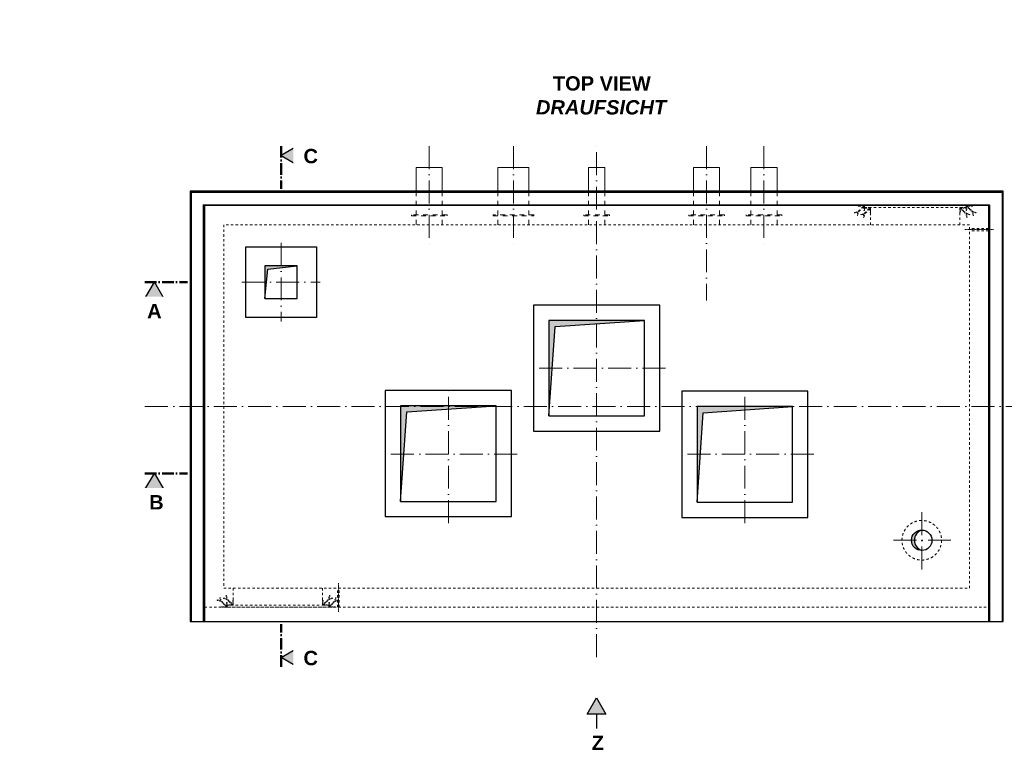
# Model space of a CAD drawing. Header units: millimetres. Extents: x -19424 to 109295, y -11926 to 8715.
# Tile 33 of 38: x 20754 to 31051, y -11200 to -3486. Entities that reach past the tile are written whole.
import ezdxf

# ---------------------------------------------------------------- set-up
doc = ezdxf.new("R2010")
doc.units = ezdxf.units.MM
doc.linetypes.add('ACAD_ISO10W100', pattern=[18, 12, -3, 0, -3])
doc.linetypes.add('JIS_02_1.0', pattern=[2, 1, -1])
doc.layers.add('Beschriftung', color=7, linetype='Continuous')
doc.styles.add('LBB3.5M1000', font='isocp.shx', dxfattribs={"height": 3.5})

msp = doc.modelspace()

# ---------------------------------------------------------------- hatches: boundary and pattern name
h = msp.add_hatch(color=256)
h.dxf.hatch_style = 1
h.paths.add_polyline_path([(23657.334, -6060.496), (23317.334, -6060.496), (23317.334, -6400.496), (23350.094, -6093.256)])
h = msp.add_hatch(color=256)
h.dxf.hatch_style = 1
h.paths.add_polyline_path([(27287.334, -6630.496), (26287.334, -6630.496), (26287.334, -7630.496), (26352.854, -6696.016)])
h = msp.add_hatch(color=256)
h.dxf.hatch_style = 1
h.paths.add_polyline_path([(25737.334, -7523.112), (24737.334, -7523.112), (24737.334, -8523.112), (24802.854, -7588.632)])
h = msp.add_hatch(color=256)
h.dxf.hatch_style = 1
h.paths.add_polyline_path([(28837.334, -7530.496), (27837.334, -7530.496), (27837.334, -8530.496), (27902.854, -7596.016)])
h = msp.add_hatch(color=254)
h.dxf.hatch_style = 1
h.paths.add_polyline_path([(30187.334, -8823.446, 0.414213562), (30080.284, -8930.496, 0.414213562), (30187.334, -9037.546, -0.718468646)])
at = {"layer": 'Beschriftung'}
h = msp.add_hatch(color=256, dxfattribs=at)
h.dxf.hatch_style = 1
h.paths.add_polyline_path([(23487.334, -4905.499), (23657.03, -5003.472), (23657.03, -4807.525)])
h = msp.add_hatch(color=256, dxfattribs=at)
h.dxf.hatch_style = 1
h.paths.add_polyline_path([(22162.337, -6230.496), (22260.311, -6400.191), (22064.363, -6400.191)])
h = msp.add_hatch(color=256, dxfattribs=at)
h.dxf.hatch_style = 1
h.paths.add_polyline_path([(22162.337, -8230.496), (22260.311, -8400.191), (22064.363, -8400.191)])
h = msp.add_hatch(color=256, dxfattribs=at)
h.dxf.hatch_style = 1
h.paths.add_polyline_path([(26787.334, -10578.412), (26885.308, -10748.107), (26689.361, -10748.107)])

# ---------------------------------------------------------------- linework, layer by layer
at = {"linetype": 'ACAD_ISO10W100', "lineweight": 50, "ltscale": 10}
for p, q in [((23487.334, -4807.525), (23487.334, -5253.803)), ((22064.363, -6230.496), (22510.641, -6230.496)), ((22064.363, -8230.496), (22510.641, -8230.496))]:
    msp.add_line(p, q, dxfattribs=at)
at = {"linetype": 'ACAD_ISO10W100', "lineweight": 9, "ltscale": 20}
for p, q in [((25037.334, -4807.525), (25037.334, -5850.497)), ((25917.334, -4807.525), (25917.334, -5850.497)), ((27937.334, -4807.525), (27937.334, -6421.407)), ((28537.334, -4807.525), (28537.334, -5850.497)), ((23077.334, -6230.496), (23897.334, -6230.496)), ((27507.334, -7130.496), (26067.334, -7130.496)), ((28337.334, -8750.496), (28337.334, -7310.496)), ((22064.363, -7530.496), (31510.305, -7530.496)), ((25957.334, -8030.496), (24517.334, -8030.496)), ((29057.334, -8030.496), (27617.334, -8030.496)), ((30187.334, -9236.11), (30187.334, -8624.882)), ((30492.949, -8930.496), (29881.72, -8930.496))]:
    msp.add_line(p, q, dxfattribs=at)
at = {"lineweight": 13}
for p, q in [((24900.834, -5280.496), (24900.834, -5030.496)), ((24900.834, -5030.496), (25173.834, -5030.496)), ((25173.834, -5030.496), (25173.834, -5280.496)), ((25755.384, -5280.496), (25755.384, -5030.496)), ((25755.384, -5030.496), (26079.284, -5030.496)), ((26079.284, -5030.496), (26079.284, -5280.496)), ((26703.184, -5280.496), (26703.184, -5030.496)), ((26703.184, -5030.496), (26871.484, -5030.496)), ((26871.484, -5030.496), (26871.484, -5280.496)), ((27800.834, -5280.496), (27800.834, -5030.496)), ((27800.834, -5030.496), (28073.834, -5030.496)), ((28073.834, -5030.496), (28073.834, -5280.496)), ((28400.834, -5280.496), (28400.834, -5030.496)), ((28400.834, -5030.496), (28673.834, -5030.496)), ((28673.834, -5030.496), (28673.834, -5280.496))]:
    msp.add_line(p, q, dxfattribs=at)
for p, q in [((22547.334, -5290.496), (22537.334, -5280.496)), ((22547.334, -5290.496), (22547.334, -9780.496)), ((22547.334, -5290.496), (31027.334, -5290.496)), ((31027.334, -5290.496), (31037.334, -5280.496)), ((31027.334, -5290.496), (31027.334, -9780.496)), ((22677.334, -9780.496), (22677.334, -5420.496)), ((22677.334, -5420.496), (30897.334, -5420.496)), ((22687.334, -5430.496), (22677.334, -5420.496)), ((30887.334, -5430.496), (22687.334, -5430.496)), ((22687.334, -5430.496), (22687.334, -9780.496)), ((30887.334, -5430.496), (30897.334, -5420.496)), ((30887.334, -9780.496), (30887.334, -5430.496)), ((30897.334, -5420.496), (30897.334, -9780.496)), ((23350.094, -6093.256), (23657.334, -6060.496)), ((23317.334, -6400.496), (23350.094, -6093.256)), ((26352.854, -6696.016), (27287.334, -6630.496)), ((26287.334, -7630.496), (26352.854, -6696.016)), ((24737.334, -8523.112), (24802.854, -7588.632)), ((24802.854, -7588.632), (25737.334, -7523.112)), ((27837.334, -8530.496), (27902.854, -7596.016)), ((27902.854, -7596.016), (28837.334, -7530.496))]:
    msp.add_line(p, q)
at = {"linetype": 'JIS_02_1.0', "lineweight": 18, "ltscale": 50}
for p, q in [((24900.834, -5280.496), (24900.834, -5630.496)), ((25173.834, -5280.496), (25173.834, -5630.496)), ((25755.384, -5280.496), (25755.384, -5630.496)), ((26079.284, -5280.496), (26079.284, -5630.496)), ((26703.184, -5280.496), (26703.184, -5630.496)), ((26871.484, -5280.496), (26871.484, -5630.496)), ((27800.834, -5280.496), (27800.834, -5630.496)), ((28073.834, -5280.496), (28073.834, -5630.496)), ((28400.834, -5280.496), (28400.834, -5630.496)), ((28673.834, -5280.496), (28673.834, -5630.496))]:
    msp.add_line(p, q, dxfattribs=at)
at = {"linetype": 'JIS_02_1.0', "lineweight": 9, "ltscale": 25}
for p, q in [((29652.334, -5630.496), (29652.334, -5450.496)), ((30587.334, -5630.496), (30587.334, -5450.496)), ((30887.334, -5667.996), (30687.334, -5667.996)), ((30887.334, -5692.996), (30687.334, -5692.996)), ((22987.334, -9430.496), (22987.334, -9610.496)), ((23922.334, -9430.496), (23922.334, -9610.496)), ((22687.334, -9630.496), (30887.334, -9630.496))]:
    msp.add_line(p, q, dxfattribs=at)
at = {"linetype": 'ACAD_ISO10W100', "lineweight": 9}
msp.add_line((30637.334, -5680.496), (30937.334, -5680.496), dxfattribs=at)
msp.add_lwpolyline([(31037.334, -5280.496), (22537.334, -5280.496), (22537.334, -9780.496), (31037.334, -9780.496), (31037.334, -5280.496)])
at = {"linetype": 'JIS_02_1.0', "lineweight": 9, "ltscale": 25}
for points in [[(29520.905, -5492.683), (29578.042, -5435.546), (29582.284, -5439.789), (29526.284, -5495.789)], [(29585.905, -5512.683), (29643.042, -5455.546), (29647.284, -5459.789), (29591.284, -5515.789)], [(29519.352, -5498.479), (29485.734, -5507.487), (29484.181, -5501.691), (29522.041, -5491.546)], [(29520.905, -5492.683), (29510.344, -5532.097), (29516.139, -5533.65), (29526.284, -5495.789)], [(29584.352, -5518.479), (29550.734, -5527.487), (29549.181, -5521.691), (29587.041, -5511.546)], [(29585.905, -5512.683), (29575.344, -5552.097), (29581.139, -5553.65), (29591.284, -5515.789)], [(30687.334, -5630.496), (22887.334, -5630.496), (22887.334, -9430.496), (30687.334, -9430.496), (30687.334, -5630.496)]]:
    msp.add_lwpolyline(points, dxfattribs=at)
for points in [[(29587.334, -5480.496), (29587.334, -5430.496), (29522.334, -5430.496), (29522.334, -5432.996, 0.414213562), (29524.834, -5435.496), (29577.334, -5435.496, -0.414213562), (29582.334, -5440.496), (29582.334, -5477.996, 0.414213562), (29584.834, -5480.496)], [(29652.334, -5500.496), (29652.334, -5450.496), (29587.334, -5450.496), (29587.334, -5452.996, 0.414213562), (29589.834, -5455.496), (29642.334, -5455.496, -0.414213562), (29647.334, -5460.496), (29647.334, -5497.996, 0.414213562), (29649.834, -5500.496)]]:
    msp.add_lwpolyline(points, format="xyb", close=True, dxfattribs=at)
for points in [[(30652.334, -5430.496), (29587.334, -5430.496), (29587.334, -5450.496), (30652.334, -5450.496)], [(22922.334, -9630.496), (23987.334, -9630.496), (23987.334, -9610.496), (22922.334, -9610.496)]]:
    msp.add_lwpolyline(points, close=True, dxfattribs=at)
at = {"linetype": 'JIS_02_1.0', "lineweight": 9, "ltscale": 10}
for points in [[(30587.334, -5500.496), (30587.334, -5450.496), (30652.334, -5450.496), (30652.334, -5452.996, -0.414213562), (30649.834, -5455.496), (30597.334, -5455.496, 0.414213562), (30592.334, -5460.496), (30592.334, -5497.996, -0.414213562), (30589.834, -5500.496)], [(30652.334, -5480.496), (30652.334, -5430.496), (30717.334, -5430.496), (30717.334, -5432.996, -0.414213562), (30714.834, -5435.496), (30662.334, -5435.496, 0.414213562), (30657.334, -5440.496), (30657.334, -5477.996, -0.414213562), (30654.834, -5480.496)]]:
    msp.add_lwpolyline(points, format="xyb", close=True, dxfattribs=at)
for points in [[(30653.764, -5512.683), (30596.627, -5455.546), (30592.385, -5459.789), (30648.385, -5515.789)], [(30718.764, -5492.683), (30661.627, -5435.546), (30657.385, -5439.789), (30713.385, -5495.789)], [(30653.764, -5512.683), (30664.325, -5552.097), (30658.53, -5553.65), (30648.385, -5515.789)], [(30655.317, -5518.479), (30688.935, -5527.487), (30690.488, -5521.691), (30652.628, -5511.546)], [(30718.764, -5492.683), (30729.325, -5532.097), (30723.53, -5533.65), (30713.385, -5495.789)], [(30720.317, -5498.479), (30753.935, -5507.487), (30755.488, -5501.691), (30717.628, -5491.546)]]:
    msp.add_lwpolyline(points, dxfattribs=at)
at = {"linetype": 'JIS_02_1.0', "lineweight": 18, "ltscale": 50}
for points in [[(24850.834, -5535.496), (25223.834, -5535.496), (25223.834, -5525.496), (24850.834, -5525.496)], [(25705.384, -5535.496), (26129.284, -5535.496), (26129.284, -5525.496), (25705.384, -5525.496)], [(26653.184, -5535.496), (26921.484, -5535.496), (26921.484, -5525.496), (26653.184, -5525.496)], [(27750.834, -5535.496), (28123.834, -5535.496), (28123.834, -5525.496), (27750.834, -5525.496)], [(28350.834, -5535.496), (28723.834, -5535.496), (28723.834, -5525.496), (28350.834, -5525.496)]]:
    msp.add_lwpolyline(points, close=True, dxfattribs=at)
for points in [[(23117.334, -5860.496), (23857.334, -5860.496), (23857.334, -6600.496), (23117.334, -6600.496)], [(23317.334, -6400.496), (23657.334, -6400.496), (23657.334, -6060.496), (23317.334, -6060.496)], [(26127.334, -7790.496), (27447.334, -7790.496), (27447.334, -6470.496), (26127.334, -6470.496)], [(26287.334, -7630.496), (27287.334, -7630.496), (27287.334, -6630.496), (26287.334, -6630.496)], [(24577.334, -8683.112), (25897.334, -8683.112), (25897.334, -7363.112), (24577.334, -7363.112)], [(27677.334, -8690.496), (28997.334, -8690.496), (28997.334, -7370.496), (27677.334, -7370.496)], [(24737.334, -8523.112), (25737.334, -8523.112), (25737.334, -7523.112), (24737.334, -7523.112)], [(27837.334, -8530.496), (28837.334, -8530.496), (28837.334, -7530.496), (27837.334, -7530.496)]]:
    msp.add_lwpolyline(points, close=True)
at = {"linetype": 'JIS_02_1.0', "lineweight": 18, "ltscale": 25}
msp.add_circle((30187.334, -8930.496), 207.05, dxfattribs=at)
msp.add_circle((30187.334, -8930.496), 107.05)
msp.add_arc((30223.377, -8930.496), 112.955, 108.6078786, 251.3921214)
at = {"layer": 'Beschriftung'}
msp.add_line((26787.334, -10748.107), (26787.334, -10917.802), dxfattribs=at)
for points in [[(23487.334, -4905.499), (23657.03, -5003.472), (23657.03, -4807.525)], [(22162.337, -6230.496), (22260.311, -6400.191), (22064.363, -6400.191)], [(22162.337, -8230.496), (22260.311, -8400.191), (22064.363, -8400.191)], [(26787.334, -10578.412), (26885.308, -10748.107), (26689.361, -10748.107)]]:
    msp.add_lwpolyline(points, close=True, dxfattribs=at)

# ---------------------------------------------------------------- next in the draw order: texts
at = {"layer": 'Beschriftung', "char_height": 150, "attachment_point": 1, "style": 'LBB3.5M1000', "bg_fill": 2}
for s, insert, width in [('\\pi22.718;{\\fArial|b1|i0|c0|p34;A}', (22064.363, -6457.764), 195.94711), ('\\pi387.94;{\\fArial|b1|i0|c0|p34;SECTION\\L\\P\\pi383.65;\\fArial|b1|i1|c0|p34;\\lSCHNITT}', (-6365.958, -9896.265), 1682.94636), ('\\pi37.042;{\\fArial|b1|i0|c0|p34;Z}', (26697.92, -10975.375), 195.94711)]:
    msp.add_mtext(s, dxfattribs=dict(at, insert=insert, width=width))

# ---------------------------------------------------------------- next in the draw order: hatches: boundary and pattern name
at = {"layer": 'Beschriftung'}
h = msp.add_hatch(color=256, dxfattribs=at)
h.dxf.hatch_style = 1
h.paths.add_polyline_path([(23487.334, -10155.493), (23657.03, -10057.52), (23657.03, -10253.467)])

# ---------------------------------------------------------------- next in the draw order: linework, layer by layer
at = {"linetype": 'ACAD_ISO10W100', "lineweight": 9, "ltscale": 20}
for p, q in [((26787.334, -10153.467), (26787.334, -4807.525)), ((23487.334, -5820.496), (23487.334, -6640.496))]:
    msp.add_line(p, q, dxfattribs=at)
at = {"linetype": 'ACAD_ISO10W100', "lineweight": 50, "ltscale": 10}
msp.add_line((23487.334, -10253.467), (23487.334, -9807.189), dxfattribs=at)
at = {"layer": 'Beschriftung'}
msp.add_lwpolyline([(23487.334, -10155.493), (23657.03, -10057.52), (23657.03, -10253.467)], close=True, dxfattribs=at)

# ---------------------------------------------------------------- next in the draw order: texts
at = {"layer": 'Beschriftung', "char_height": 150, "width": 195.94711, "attachment_point": 1, "style": 'LBB3.5M1000', "bg_fill": 2}
for s, insert in [('\\pi32.643;{\\fArial|b1|i0|c0|p34;C}', (23689.272, -4837.064)), ('\\pi35.15;{\\fArial|b1|i0|c0|p34;B}', (22072.923, -8457.764)), ('\\pi32.643;{\\fArial|b1|i0|c0|p34;C}', (23689.272, -10087.059))]:
    msp.add_mtext(s, dxfattribs=dict(at, insert=insert))

# ---------------------------------------------------------------- next in the draw order: linework, layer by layer
at = {"linetype": 'ACAD_ISO10W100', "lineweight": 9, "ltscale": 20}
msp.add_line((25237.334, -8750.496), (25237.334, -7310.496), dxfattribs=at)

# ---------------------------------------------------------------- next in the draw order: texts
at = {"layer": 'Beschriftung', "char_height": 150, "attachment_point": 1, "style": 'LBB3.5M1000', "bg_fill": 2}
for s, insert, width in [('\\pi331.57;{\\fArial|b1|i0|c0|p34;TOP VIEW\\P\\pi154.76;\\fArial|b1|i1|c0|p34;DRAUFSICHT}', (25998.189, -4077.068), 1682.94636), ('\\pi35.15;{\\fArial|b1|i0|c0|p34;B}', (19521.239, -5143.613), 195.94711), ('\\pi366.35;{\\fArial|b1|i0|c0|p34;DETAIL A\\P\\pi451.5;\\H0.66667x;SCALE 1:10\\P\\pi298.7;MASSSTAB 1:10}', (3503.483, -9435.802), 1682.94636)]:
    msp.add_mtext(s, dxfattribs=dict(at, insert=insert, width=width))

# ---------------------------------------------------------------- next in the draw order: linework, layer by layer
at = {"linetype": 'JIS_02_1.0', "lineweight": 9, "ltscale": 25}
for p, q in [((24078.734, -9630.496), (24078.734, -9430.496)), ((24095.934, -9630.559), (24095.934, -9430.559))]:
    msp.add_line(p, q, dxfattribs=at)
at = {"linetype": 'ACAD_ISO10W100', "lineweight": 9}
msp.add_line((24087.334, -9680.496), (24087.334, -9380.496), dxfattribs=at)
at = {"linetype": 'JIS_02_1.0', "lineweight": 9, "ltscale": 10}
for points in [[(22854.352, -9562.513), (22820.734, -9553.505), (22819.181, -9559.301), (22857.041, -9569.446)], [(22855.905, -9568.309), (22845.344, -9528.895), (22851.139, -9527.342), (22861.284, -9565.203)], [(22855.905, -9568.309), (22913.042, -9625.446), (22917.284, -9621.203), (22861.284, -9565.203)], [(22919.352, -9542.513), (22885.734, -9533.505), (22884.181, -9539.301), (22922.041, -9549.446)], [(22920.905, -9548.309), (22910.344, -9508.895), (22916.139, -9507.342), (22926.284, -9545.203)], [(22920.905, -9548.309), (22978.042, -9605.446), (22982.284, -9601.203), (22926.284, -9545.203)], [(23988.764, -9548.309), (23931.627, -9605.446), (23927.385, -9601.203), (23983.385, -9545.203)], [(23988.764, -9548.309), (23999.325, -9508.895), (23993.53, -9507.342), (23983.385, -9545.203)], [(23990.317, -9542.513), (24023.935, -9533.505), (24025.488, -9539.301), (23987.628, -9549.446)], [(24053.764, -9568.309), (23996.627, -9625.446), (23992.385, -9621.203), (24048.385, -9565.203)], [(24053.764, -9568.309), (24064.325, -9528.895), (24058.53, -9527.342), (24048.385, -9565.203)], [(24055.317, -9562.513), (24088.935, -9553.505), (24090.488, -9559.301), (24052.628, -9569.446)]]:
    msp.add_lwpolyline(points, dxfattribs=at)
for points in [[(22987.334, -9560.496), (22987.334, -9610.496), (22922.334, -9610.496), (22922.334, -9607.996, -0.414213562), (22924.834, -9605.496), (22977.334, -9605.496, 0.414213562), (22982.334, -9600.496), (22982.334, -9562.996, -0.414213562), (22984.834, -9560.496)], [(23922.334, -9560.496), (23922.334, -9610.496), (23987.334, -9610.496), (23987.334, -9607.996, 0.414213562), (23984.834, -9605.496), (23932.334, -9605.496, -0.414213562), (23927.334, -9600.496), (23927.334, -9562.996, 0.414213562), (23924.834, -9560.496)], [(22922.334, -9580.496), (22922.334, -9630.496), (22857.334, -9630.496), (22857.334, -9627.996, -0.414213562), (22859.834, -9625.496), (22912.334, -9625.496, 0.414213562), (22917.334, -9620.496), (22917.334, -9582.996, -0.414213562), (22919.834, -9580.496)], [(23987.334, -9580.496), (23987.334, -9630.496), (24052.334, -9630.496), (24052.334, -9627.996, 0.414213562), (24049.834, -9625.496), (23997.334, -9625.496, -0.414213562), (23992.334, -9620.496), (23992.334, -9582.996, 0.414213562), (23989.834, -9580.496)]]:
    msp.add_lwpolyline(points, format="xyb", close=True, dxfattribs=at)

# ---------------------------------------------------------------- next in the draw order: texts
at = {"layer": 'Beschriftung', "insert": (14226.104, -3560.572), "char_height": 150, "width": 1682.94636, "attachment_point": 1, "style": 'LBB3.5M1000', "bg_fill": 2}
msp.add_mtext('\\pi387.94;{\\fArial|b1|i0|c0|p34;SECTION\\L\\P\\pi383.65;\\fArial|b1|i1|c0|p34;\\lSCHNITT}', dxfattribs=at)

doc.saveas('drawing.dxf')
